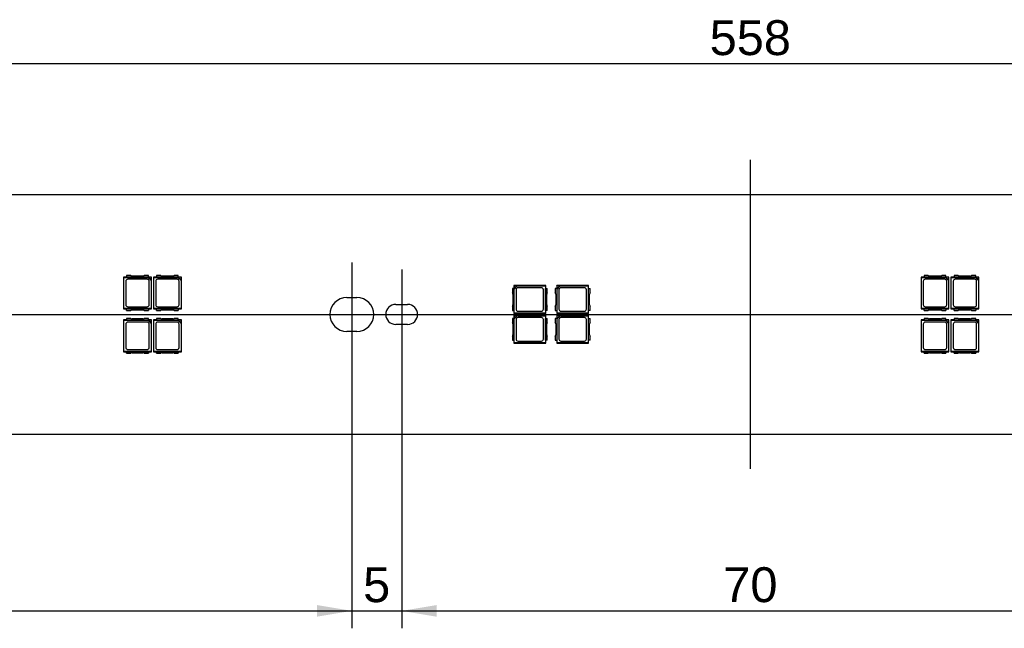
# Model space of a CAD drawing. Header units: millimetres. Extents: x 7 to 819, y 6 to 587.
# Tile 7 of 17: x 310 to 408, y 128 to 189. Entities that reach past the tile are written whole.
import ezdxf
from ezdxf.enums import TextEntityAlignment as Align
from ezdxf.lldxf.tags import DXFTag

# ---------------------------------------------------------------- set-up
doc = ezdxf.new("R2010")
doc.units = ezdxf.units.MM
doc.layers.add('Default', color=7, linetype='Continuous')
doc.layers.add('LINLED_560X24MM_', color=7, linetype='Continuous')
doc.styles.add('SEACAD_Arial', font='arial.ttf')
tags = doc.linetypes.add('CENTER2', pattern=[28.575, 19.05, -3.175, 3.175, -3.175]).pattern_tags.tags
tags[10:11] = [DXFTag(74, 4), DXFTag(75, 0), DXFTag(340, '0'), DXFTag(46, 0.0), DXFTag(50, 0.0), DXFTag(44, 0.0), DXFTag(45, 0.0)]
tags[8:9] = [DXFTag(74, 4), DXFTag(75, 0), DXFTag(340, '0'), DXFTag(46, 0.0), DXFTag(50, 0.0), DXFTag(44, 0.0), DXFTag(45, 0.0)]
tags[6:7] = [DXFTag(74, 4), DXFTag(75, 0), DXFTag(340, '0'), DXFTag(46, 0.0), DXFTag(50, 0.0), DXFTag(44, 0.0), DXFTag(45, 0.0)]
tags[4:5] = [DXFTag(74, 4), DXFTag(75, 0), DXFTag(340, '0'), DXFTag(46, 0.0), DXFTag(50, 0.0), DXFTag(44, 0.0), DXFTag(45, 0.0)]
doc.dimstyles.new('ISO', dxfattribs={"dimtxt": 3.5, "dimasz": 3.5, "dimexe": 1.75, "dimexo": 0, "dimgap": 0.875, "dimtad": 1, "dimtxsty": 'SEACAD_Arial', "dimblk1": '_SE_FILLED', "dimblk2": '_SE_FILLED', "dimsah": 1, "dimcen": 1.75, "dimadec": 0, "dimazin": 0, "dimtfac": 0.5, "dimtdec": 3, "dimtmove": 0, "dimatfit": 3, "dimfxl": 1, "dimarcsym": 0})

# ---------------------------------------------------------------- blocks, each defined once
blk = doc.blocks.new('SEANNOT_GROUP2')
at = {"layer": 'Default', "color": 7, "linetype": 'CENTER2'}
blk.add_line((100.354, 159.135), (665.354, 159.135), dxfattribs=at)
blk = doc.blocks.new('SEANNOT_GROUP3')
at = {"layer": 'Default', "color": 7, "linetype": 'CENTER2'}
blk.add_line((382.854, 143.635), (382.854, 174.635), dxfattribs=at)
blk = doc.blocks.new('SEANNOT_GROUP6')
at = {"layer": 'Default', "color": 7, "linetype": 'CENTER2'}
blk.add_line((342.854, 164.335), (342.854, 153.935), dxfattribs=at)
blk = doc.blocks.new('SEANNOT_GROUP7')
at = {"layer": 'Default', "color": 7, "linetype": 'CENTER2'}
blk.add_line((347.854, 163.635), (347.854, 154.635), dxfattribs=at)
blk = doc.blocks.new('SE1')
at = {"layer": 'LINLED_560X24MM_', "color": 7, "linetype": 'Continuous'}
for p, q in [((655.354, 171.135), (110.354, 171.135)), ((320.681, 163.035), (320.264, 163.035)), ((320.264, 163.035), (320.264, 162.872)), ((321.895, 162.985), (320.813, 162.985)), ((322.444, 163.035), (322.027, 163.035)), ((322.444, 162.872), (322.444, 163.035)), ((323.681, 163.035), (323.264, 163.035)), ((323.264, 163.035), (323.264, 162.872)), ((324.895, 162.985), (323.813, 162.985)), ((325.444, 163.035), (325.027, 163.035)), ((325.444, 162.872), (325.444, 163.035)), ((400.681, 163.035), (400.264, 163.035)), ((400.264, 163.035), (400.264, 162.872)), ((401.895, 162.985), (400.813, 162.985)), ((402.444, 163.035), (402.027, 163.035)), ((402.444, 162.872), (402.444, 163.035)), ((403.681, 163.035), (403.264, 163.035)), ((403.264, 163.035), (403.264, 162.872)), ((404.895, 162.985), (403.813, 162.985)), ((405.444, 163.035), (405.027, 163.035)), ((405.444, 162.872), (405.444, 163.035)), ((320.264, 162.885), (319.954, 162.885)), ((319.954, 162.885), (319.988, 162.851)), ((319.954, 162.885), (319.954, 159.685)), ((319.988, 162.851), (322.405, 162.851)), ((319.988, 159.719), (319.988, 162.851)), ((320.179, 162.46), (320.179, 160.11)), ((322.444, 162.872), (320.264, 162.872)), ((322.329, 162.66), (320.379, 162.66)), ((322.405, 162.851), (322.449, 162.861)), ((322.405, 162.851), (322.72, 162.536)), ((322.754, 162.885), (322.444, 162.885)), ((322.73, 162.861), (322.449, 162.861)), ((322.449, 162.861), (322.73, 162.58)), ((322.529, 160.11), (322.529, 162.46)), ((322.73, 162.58), (322.72, 162.536)), ((322.72, 162.536), (322.72, 159.719)), ((322.73, 162.861), (322.754, 162.885)), ((322.73, 162.58), (322.73, 162.861)), ((322.754, 159.685), (322.754, 162.885)), ((323.264, 162.885), (322.954, 162.885)), ((322.954, 162.885), (322.988, 162.851)), ((322.954, 162.885), (322.954, 159.685)), ((322.988, 162.851), (325.405, 162.851)), ((322.988, 159.719), (322.988, 162.851)), ((323.179, 162.46), (323.179, 160.11)), ((325.444, 162.872), (323.264, 162.872)), ((325.329, 162.66), (323.379, 162.66)), ((325.405, 162.851), (325.449, 162.861)), ((325.405, 162.851), (325.72, 162.536)), ((325.754, 162.885), (325.444, 162.885)), ((325.73, 162.861), (325.449, 162.861)), ((325.449, 162.861), (325.73, 162.58)), ((325.529, 160.11), (325.529, 162.46)), ((325.73, 162.58), (325.72, 162.536)), ((325.72, 162.536), (325.72, 159.719)), ((325.73, 162.861), (325.754, 162.885)), ((325.73, 162.58), (325.73, 162.861)), ((325.754, 159.685), (325.754, 162.885)), ((362.304, 162.035), (359.104, 162.035)), ((359.128, 162.011), (359.104, 162.035)), ((359.104, 162.035), (359.104, 161.725)), ((359.409, 162.011), (359.128, 162.011)), ((359.128, 162.011), (359.128, 161.73)), ((359.128, 161.73), (359.409, 162.011)), ((359.138, 161.686), (359.453, 162.001)), ((359.409, 162.011), (359.453, 162.001)), ((359.453, 162.001), (362.27, 162.001)), ((362.27, 162.001), (362.304, 162.035)), ((362.27, 162.001), (362.27, 159.269)), ((362.304, 161.725), (362.304, 162.035)), ((366.604, 162.035), (363.404, 162.035)), ((363.428, 162.011), (363.404, 162.035)), ((363.404, 162.035), (363.404, 161.725)), ((363.709, 162.011), (363.428, 162.011)), ((363.428, 162.011), (363.428, 161.73)), ((363.428, 161.73), (363.709, 162.011)), ((363.438, 161.686), (363.753, 162.001)), ((363.709, 162.011), (363.753, 162.001)), ((363.753, 162.001), (366.57, 162.001)), ((366.57, 162.001), (366.604, 162.035)), ((366.57, 162.001), (366.57, 159.269)), ((366.604, 161.725), (366.604, 162.035)), ((400.264, 162.885), (399.954, 162.885)), ((399.954, 162.885), (399.988, 162.851)), ((399.954, 162.885), (399.954, 159.685)), ((399.988, 162.851), (402.405, 162.851)), ((399.988, 159.719), (399.988, 162.851)), ((400.179, 162.46), (400.179, 160.11)), ((402.444, 162.872), (400.264, 162.872)), ((402.329, 162.66), (400.379, 162.66)), ((402.405, 162.851), (402.449, 162.861)), ((402.405, 162.851), (402.72, 162.536)), ((402.754, 162.885), (402.444, 162.885)), ((402.73, 162.861), (402.449, 162.861)), ((402.449, 162.861), (402.73, 162.58)), ((402.529, 160.11), (402.529, 162.46)), ((402.73, 162.58), (402.72, 162.536)), ((402.72, 162.536), (402.72, 159.719)), ((402.73, 162.861), (402.754, 162.885)), ((402.73, 162.58), (402.73, 162.861)), ((402.754, 159.685), (402.754, 162.885)), ((403.264, 162.885), (402.954, 162.885)), ((402.954, 162.885), (402.988, 162.851)), ((402.954, 162.885), (402.954, 159.685)), ((402.988, 162.851), (405.405, 162.851)), ((402.988, 159.719), (402.988, 162.851)), ((403.179, 162.46), (403.179, 160.11)), ((405.444, 162.872), (403.264, 162.872)), ((405.329, 162.66), (403.379, 162.66)), ((405.405, 162.851), (405.449, 162.861)), ((405.405, 162.851), (405.72, 162.536)), ((405.754, 162.885), (405.444, 162.885)), ((405.73, 162.861), (405.449, 162.861)), ((405.449, 162.861), (405.73, 162.58)), ((405.529, 160.11), (405.529, 162.46)), ((405.73, 162.58), (405.72, 162.536)), ((405.72, 162.536), (405.72, 159.719)), ((405.73, 162.861), (405.754, 162.885)), ((405.73, 162.58), (405.73, 162.861)), ((405.754, 159.685), (405.754, 162.885)), ((359.117, 161.725), (358.954, 161.725)), ((358.954, 161.725), (358.954, 161.308)), ((359.004, 161.176), (359.004, 160.094)), ((359.117, 161.725), (359.117, 159.545)), ((359.138, 161.686), (359.128, 161.73)), ((359.138, 159.269), (359.138, 161.686)), ((359.329, 161.61), (359.329, 159.66)), ((361.879, 161.81), (359.529, 161.81)), ((362.079, 159.66), (362.079, 161.61)), ((362.291, 161.725), (362.454, 161.725)), ((362.291, 159.545), (362.291, 161.725)), ((362.404, 160.094), (362.404, 161.176)), ((362.454, 161.308), (362.454, 161.725)), ((363.417, 161.725), (363.254, 161.725)), ((363.254, 161.725), (363.254, 161.308)), ((363.304, 161.176), (363.304, 160.094)), ((363.417, 161.725), (363.417, 159.545)), ((363.438, 161.686), (363.428, 161.73)), ((363.438, 159.269), (363.438, 161.686)), ((363.629, 161.61), (363.629, 159.66)), ((366.179, 161.81), (363.829, 161.81)), ((366.379, 159.66), (366.379, 161.61)), ((366.591, 161.725), (366.754, 161.725)), ((366.591, 159.545), (366.591, 161.725)), ((366.704, 160.094), (366.704, 161.176)), ((366.754, 161.308), (366.754, 161.725)), ((342.354, 160.835), (343.354, 160.835)), ((347.254, 160.135), (348.454, 160.135)), ((319.988, 159.719), (319.954, 159.685)), ((319.954, 159.685), (320.264, 159.685)), ((322.72, 159.719), (319.988, 159.719)), ((320.264, 159.535), (320.264, 159.698)), ((320.264, 159.698), (322.444, 159.698)), ((320.264, 159.535), (320.681, 159.535)), ((320.379, 159.91), (322.329, 159.91)), ((320.813, 159.585), (321.895, 159.585)), ((322.027, 159.535), (322.444, 159.535)), ((322.444, 159.698), (322.444, 159.535)), ((322.444, 159.685), (322.754, 159.685)), ((322.72, 159.719), (322.754, 159.685)), ((322.988, 159.719), (322.954, 159.685)), ((322.954, 159.685), (323.264, 159.685)), ((325.72, 159.719), (322.988, 159.719)), ((323.264, 159.535), (323.264, 159.698)), ((323.264, 159.698), (325.444, 159.698)), ((323.264, 159.535), (323.681, 159.535)), ((323.379, 159.91), (325.329, 159.91)), ((323.813, 159.585), (324.895, 159.585)), ((325.027, 159.535), (325.444, 159.535)), ((325.444, 159.698), (325.444, 159.535)), ((325.444, 159.685), (325.754, 159.685)), ((325.72, 159.719), (325.754, 159.685)), ((358.954, 159.962), (358.954, 159.545)), ((358.954, 159.545), (359.117, 159.545)), ((359.104, 159.545), (359.104, 159.235)), ((359.104, 159.235), (359.138, 159.269)), ((359.104, 159.235), (362.304, 159.235)), ((362.304, 159.035), (359.104, 159.035)), ((359.128, 159.011), (359.104, 159.035)), ((359.104, 159.035), (359.104, 158.725)), ((362.27, 159.269), (359.138, 159.269)), ((359.529, 159.46), (361.879, 159.46)), ((362.27, 159.269), (362.304, 159.235)), ((362.27, 159.001), (362.304, 159.035)), ((362.454, 159.545), (362.291, 159.545)), ((362.304, 159.235), (362.304, 159.545)), ((362.304, 158.725), (362.304, 159.035)), ((362.454, 159.545), (362.454, 159.962)), ((363.254, 159.962), (363.254, 159.545)), ((363.254, 159.545), (363.417, 159.545)), ((363.404, 159.545), (363.404, 159.235)), ((363.404, 159.235), (363.438, 159.269)), ((363.404, 159.235), (366.604, 159.235)), ((366.604, 159.035), (363.404, 159.035)), ((363.428, 159.011), (363.404, 159.035)), ((363.404, 159.035), (363.404, 158.725)), ((366.57, 159.269), (363.438, 159.269)), ((363.829, 159.46), (366.179, 159.46)), ((366.57, 159.269), (366.604, 159.235)), ((366.57, 159.001), (366.604, 159.035)), ((366.754, 159.545), (366.591, 159.545)), ((366.604, 159.235), (366.604, 159.545)), ((366.604, 158.725), (366.604, 159.035)), ((366.754, 159.545), (366.754, 159.962)), ((399.988, 159.719), (399.954, 159.685)), ((399.954, 159.685), (400.264, 159.685)), ((402.72, 159.719), (399.988, 159.719)), ((400.264, 159.535), (400.264, 159.698)), ((400.264, 159.698), (402.444, 159.698)), ((400.264, 159.535), (400.681, 159.535)), ((400.379, 159.91), (402.329, 159.91)), ((400.813, 159.585), (401.895, 159.585)), ((402.027, 159.535), (402.444, 159.535)), ((402.444, 159.698), (402.444, 159.535)), ((402.444, 159.685), (402.754, 159.685)), ((402.72, 159.719), (402.754, 159.685)), ((402.988, 159.719), (402.954, 159.685)), ((402.954, 159.685), (403.264, 159.685)), ((405.72, 159.719), (402.988, 159.719)), ((403.264, 159.535), (403.264, 159.698)), ((403.264, 159.698), (405.444, 159.698)), ((403.264, 159.535), (403.681, 159.535)), ((403.379, 159.91), (405.329, 159.91)), ((403.813, 159.585), (404.895, 159.585)), ((405.027, 159.535), (405.444, 159.535)), ((405.444, 159.698), (405.444, 159.535)), ((405.444, 159.685), (405.754, 159.685)), ((405.72, 159.719), (405.754, 159.685)), ((320.264, 158.585), (319.954, 158.585)), ((319.954, 158.585), (319.988, 158.551)), ((319.954, 158.585), (319.954, 155.385)), ((319.988, 158.551), (322.405, 158.551)), ((319.988, 155.419), (319.988, 158.551)), ((320.179, 158.16), (320.179, 155.81)), ((320.681, 158.735), (320.264, 158.735)), ((320.264, 158.735), (320.264, 158.572)), ((322.444, 158.572), (320.264, 158.572)), ((322.329, 158.36), (320.379, 158.36)), ((321.895, 158.685), (320.813, 158.685)), ((322.444, 158.735), (322.027, 158.735)), ((322.405, 158.551), (322.449, 158.561)), ((322.405, 158.551), (322.72, 158.236)), ((322.444, 158.572), (322.444, 158.735)), ((322.754, 158.585), (322.444, 158.585)), ((322.73, 158.561), (322.449, 158.561)), ((322.449, 158.561), (322.73, 158.28)), ((322.529, 155.81), (322.529, 158.16)), ((322.73, 158.28), (322.72, 158.236)), ((322.72, 158.236), (322.72, 155.419)), ((322.73, 158.561), (322.754, 158.585)), ((322.73, 158.28), (322.73, 158.561)), ((322.754, 155.385), (322.754, 158.585)), ((323.264, 158.585), (322.954, 158.585)), ((322.954, 158.585), (322.988, 158.551)), ((322.954, 158.585), (322.954, 155.385)), ((322.988, 158.551), (325.405, 158.551)), ((322.988, 155.419), (322.988, 158.551)), ((323.179, 158.16), (323.179, 155.81)), ((323.681, 158.735), (323.264, 158.735)), ((323.264, 158.735), (323.264, 158.572)), ((325.444, 158.572), (323.264, 158.572)), ((325.329, 158.36), (323.379, 158.36)), ((324.895, 158.685), (323.813, 158.685)), ((325.444, 158.735), (325.027, 158.735)), ((325.405, 158.551), (325.449, 158.561)), ((325.405, 158.551), (325.72, 158.236)), ((325.444, 158.572), (325.444, 158.735)), ((325.754, 158.585), (325.444, 158.585)), ((325.73, 158.561), (325.449, 158.561)), ((325.449, 158.561), (325.73, 158.28)), ((325.529, 155.81), (325.529, 158.16)), ((325.73, 158.28), (325.72, 158.236)), ((325.72, 158.236), (325.72, 155.419)), ((325.73, 158.561), (325.754, 158.585)), ((325.73, 158.28), (325.73, 158.561)), ((325.754, 155.385), (325.754, 158.585)), ((348.454, 158.135), (347.254, 158.135)), ((359.117, 158.725), (358.954, 158.725)), ((358.954, 158.725), (358.954, 158.308)), ((359.004, 158.176), (359.004, 157.094)), ((359.117, 158.725), (359.117, 156.545)), ((359.409, 159.011), (359.128, 159.011)), ((359.128, 159.011), (359.128, 158.73)), ((359.128, 158.73), (359.409, 159.011)), ((359.138, 158.686), (359.128, 158.73)), ((359.138, 158.686), (359.453, 159.001)), ((359.138, 156.269), (359.138, 158.686)), ((359.329, 158.61), (359.329, 156.66)), ((359.409, 159.011), (359.453, 159.001)), ((359.453, 159.001), (362.27, 159.001)), ((361.879, 158.81), (359.529, 158.81)), ((362.079, 156.66), (362.079, 158.61)), ((362.27, 159.001), (362.27, 156.269)), ((362.291, 158.725), (362.454, 158.725)), ((362.291, 156.545), (362.291, 158.725)), ((362.404, 157.094), (362.404, 158.176)), ((362.454, 158.308), (362.454, 158.725)), ((363.417, 158.725), (363.254, 158.725)), ((363.254, 158.725), (363.254, 158.308)), ((363.304, 158.176), (363.304, 157.094)), ((363.417, 158.725), (363.417, 156.545)), ((363.709, 159.011), (363.428, 159.011)), ((363.428, 159.011), (363.428, 158.73)), ((363.428, 158.73), (363.709, 159.011)), ((363.438, 158.686), (363.428, 158.73)), ((363.438, 158.686), (363.753, 159.001)), ((363.438, 156.269), (363.438, 158.686)), ((363.629, 158.61), (363.629, 156.66)), ((363.709, 159.011), (363.753, 159.001)), ((363.753, 159.001), (366.57, 159.001)), ((366.179, 158.81), (363.829, 158.81)), ((366.379, 156.66), (366.379, 158.61)), ((366.57, 159.001), (366.57, 156.269)), ((366.591, 158.725), (366.754, 158.725)), ((366.591, 156.545), (366.591, 158.725)), ((366.704, 157.094), (366.704, 158.176)), ((366.754, 158.308), (366.754, 158.725)), ((400.264, 158.585), (399.954, 158.585)), ((399.954, 158.585), (399.988, 158.551)), ((399.954, 158.585), (399.954, 155.385)), ((399.988, 158.551), (402.405, 158.551)), ((399.988, 155.419), (399.988, 158.551)), ((400.179, 158.16), (400.179, 155.81)), ((400.681, 158.735), (400.264, 158.735)), ((400.264, 158.735), (400.264, 158.572)), ((402.444, 158.572), (400.264, 158.572)), ((402.329, 158.36), (400.379, 158.36)), ((401.895, 158.685), (400.813, 158.685)), ((402.444, 158.735), (402.027, 158.735)), ((402.405, 158.551), (402.449, 158.561)), ((402.405, 158.551), (402.72, 158.236)), ((402.444, 158.572), (402.444, 158.735)), ((402.754, 158.585), (402.444, 158.585)), ((402.73, 158.561), (402.449, 158.561)), ((402.449, 158.561), (402.73, 158.28)), ((402.529, 155.81), (402.529, 158.16)), ((402.73, 158.28), (402.72, 158.236)), ((402.72, 158.236), (402.72, 155.419)), ((402.73, 158.561), (402.754, 158.585)), ((402.73, 158.28), (402.73, 158.561)), ((402.754, 155.385), (402.754, 158.585)), ((403.264, 158.585), (402.954, 158.585)), ((402.954, 158.585), (402.988, 158.551)), ((402.954, 158.585), (402.954, 155.385)), ((402.988, 158.551), (405.405, 158.551)), ((402.988, 155.419), (402.988, 158.551)), ((403.179, 158.16), (403.179, 155.81)), ((403.681, 158.735), (403.264, 158.735)), ((403.264, 158.735), (403.264, 158.572)), ((405.444, 158.572), (403.264, 158.572)), ((405.329, 158.36), (403.379, 158.36)), ((404.895, 158.685), (403.813, 158.685)), ((405.444, 158.735), (405.027, 158.735)), ((405.405, 158.551), (405.449, 158.561)), ((405.405, 158.551), (405.72, 158.236)), ((405.444, 158.572), (405.444, 158.735)), ((405.754, 158.585), (405.444, 158.585)), ((405.73, 158.561), (405.449, 158.561)), ((405.449, 158.561), (405.73, 158.28)), ((405.529, 155.81), (405.529, 158.16)), ((405.73, 158.28), (405.72, 158.236)), ((405.72, 158.236), (405.72, 155.419)), ((405.73, 158.561), (405.754, 158.585)), ((405.73, 158.28), (405.73, 158.561)), ((405.754, 155.385), (405.754, 158.585)), ((343.354, 157.435), (342.354, 157.435)), ((358.954, 156.962), (358.954, 156.545)), ((358.954, 156.545), (359.117, 156.545)), ((359.104, 156.545), (359.104, 156.235)), ((359.104, 156.235), (359.138, 156.269)), ((359.104, 156.235), (362.304, 156.235)), ((362.27, 156.269), (359.138, 156.269)), ((359.529, 156.46), (361.879, 156.46)), ((362.27, 156.269), (362.304, 156.235)), ((362.454, 156.545), (362.291, 156.545)), ((362.304, 156.235), (362.304, 156.545)), ((362.454, 156.545), (362.454, 156.962)), ((363.254, 156.962), (363.254, 156.545)), ((363.254, 156.545), (363.417, 156.545)), ((363.404, 156.545), (363.404, 156.235)), ((363.404, 156.235), (363.438, 156.269)), ((363.404, 156.235), (366.604, 156.235)), ((366.57, 156.269), (363.438, 156.269)), ((363.829, 156.46), (366.179, 156.46)), ((366.57, 156.269), (366.604, 156.235)), ((366.754, 156.545), (366.591, 156.545)), ((366.604, 156.235), (366.604, 156.545)), ((366.754, 156.545), (366.754, 156.962)), ((319.988, 155.419), (319.954, 155.385)), ((319.954, 155.385), (320.264, 155.385)), ((322.72, 155.419), (319.988, 155.419)), ((320.264, 155.235), (320.264, 155.398)), ((320.264, 155.398), (322.444, 155.398)), ((320.264, 155.235), (320.681, 155.235)), ((320.379, 155.61), (322.329, 155.61)), ((320.813, 155.285), (321.895, 155.285)), ((322.027, 155.235), (322.444, 155.235)), ((322.444, 155.398), (322.444, 155.235)), ((322.444, 155.385), (322.754, 155.385)), ((322.72, 155.419), (322.754, 155.385)), ((322.988, 155.419), (322.954, 155.385)), ((322.954, 155.385), (323.264, 155.385)), ((325.72, 155.419), (322.988, 155.419)), ((323.264, 155.235), (323.264, 155.398)), ((323.264, 155.398), (325.444, 155.398)), ((323.264, 155.235), (323.681, 155.235)), ((323.379, 155.61), (325.329, 155.61)), ((323.813, 155.285), (324.895, 155.285)), ((325.027, 155.235), (325.444, 155.235)), ((325.444, 155.398), (325.444, 155.235)), ((325.444, 155.385), (325.754, 155.385)), ((325.72, 155.419), (325.754, 155.385)), ((399.988, 155.419), (399.954, 155.385)), ((399.954, 155.385), (400.264, 155.385)), ((402.72, 155.419), (399.988, 155.419)), ((400.264, 155.235), (400.264, 155.398)), ((400.264, 155.398), (402.444, 155.398)), ((400.264, 155.235), (400.681, 155.235)), ((400.379, 155.61), (402.329, 155.61)), ((400.813, 155.285), (401.895, 155.285)), ((402.027, 155.235), (402.444, 155.235)), ((402.444, 155.398), (402.444, 155.235)), ((402.444, 155.385), (402.754, 155.385)), ((402.72, 155.419), (402.754, 155.385)), ((402.988, 155.419), (402.954, 155.385)), ((402.954, 155.385), (403.264, 155.385)), ((405.72, 155.419), (402.988, 155.419)), ((403.264, 155.235), (403.264, 155.398)), ((403.264, 155.398), (405.444, 155.398)), ((403.264, 155.235), (403.681, 155.235)), ((403.379, 155.61), (405.329, 155.61)), ((403.813, 155.285), (404.895, 155.285)), ((405.027, 155.235), (405.444, 155.235)), ((405.444, 155.398), (405.444, 155.235)), ((405.444, 155.385), (405.754, 155.385)), ((405.72, 155.419), (405.754, 155.385)), ((110.354, 147.135), (655.354, 147.135))]:
    blk.add_line(p, q, dxfattribs=at)
for centre, radius, start, end in [((320.813, 163.185), 0.2, 228.59038, 270), ((321.895, 163.185), 0.2, 270, 311.40962), ((323.813, 163.185), 0.2, 228.59038, 270), ((324.895, 163.185), 0.2, 270, 311.40962), ((400.813, 163.185), 0.2, 228.59038, 270), ((401.895, 163.185), 0.2, 270, 311.40962), ((403.813, 163.185), 0.2, 228.59038, 270), ((404.895, 163.185), 0.2, 270, 311.40962), ((320.379, 162.46), 0.2, 90, 180), ((322.329, 162.46), 0.2, 0, 90), ((323.379, 162.46), 0.2, 90, 180), ((325.329, 162.46), 0.2, 0, 90), ((400.379, 162.46), 0.2, 90, 180), ((402.329, 162.46), 0.2, 0, 90), ((403.379, 162.46), 0.2, 90, 180), ((405.329, 162.46), 0.2, 0, 90), ((358.804, 161.176), 0.2, 0, 41.40962), ((359.529, 161.61), 0.2, 90, 180), ((361.879, 161.61), 0.2, 0, 90), ((362.604, 161.176), 0.2, 138.59038, 180), ((363.104, 161.176), 0.2, 0, 41.40962), ((363.829, 161.61), 0.2, 90, 180), ((366.179, 161.61), 0.2, 0, 90), ((366.904, 161.176), 0.2, 138.59038, 180), ((320.379, 160.11), 0.2, 180, 270), ((322.329, 160.11), 0.2, 270, 0), ((323.379, 160.11), 0.2, 180, 270), ((325.329, 160.11), 0.2, 270, 0), ((342.354, 159.135), 1.7, 90, 270), ((343.354, 159.135), 1.7, 270, 90), ((347.254, 159.135), 1, 90, 270), ((348.454, 159.135), 1, 270, 90), ((358.804, 160.094), 0.2, 318.59038, 0), ((362.604, 160.094), 0.2, 180, 221.40962), ((363.104, 160.094), 0.2, 318.59038, 0), ((366.904, 160.094), 0.2, 180, 221.40962), ((400.379, 160.11), 0.2, 180, 270), ((402.329, 160.11), 0.2, 270, 0), ((403.379, 160.11), 0.2, 180, 270), ((405.329, 160.11), 0.2, 270, 0), ((320.813, 159.385), 0.2, 90, 131.40962), ((321.895, 159.385), 0.2, 48.59038, 90), ((323.813, 159.385), 0.2, 90, 131.40962), ((324.895, 159.385), 0.2, 48.59038, 90), ((359.529, 159.66), 0.2, 180, 270), ((361.879, 159.66), 0.2, 270, 0), ((363.829, 159.66), 0.2, 180, 270), ((366.179, 159.66), 0.2, 270, 0), ((400.813, 159.385), 0.2, 90, 131.40962), ((401.895, 159.385), 0.2, 48.59038, 90), ((403.813, 159.385), 0.2, 90, 131.40962), ((404.895, 159.385), 0.2, 48.59038, 90), ((320.379, 158.16), 0.2, 90, 180), ((320.813, 158.885), 0.2, 228.59038, 270), ((321.895, 158.885), 0.2, 270, 311.40962), ((322.329, 158.16), 0.2, 0, 90), ((323.379, 158.16), 0.2, 90, 180), ((323.813, 158.885), 0.2, 228.59038, 270), ((324.895, 158.885), 0.2, 270, 311.40962), ((325.329, 158.16), 0.2, 0, 90), ((358.804, 158.176), 0.2, 0, 41.40962), ((359.529, 158.61), 0.2, 90, 180), ((361.879, 158.61), 0.2, 0, 90), ((362.604, 158.176), 0.2, 138.59038, 180), ((363.104, 158.176), 0.2, 0, 41.40962), ((363.829, 158.61), 0.2, 90, 180), ((366.179, 158.61), 0.2, 0, 90), ((366.904, 158.176), 0.2, 138.59038, 180), ((400.379, 158.16), 0.2, 90, 180), ((400.813, 158.885), 0.2, 228.59038, 270), ((401.895, 158.885), 0.2, 270, 311.40962), ((402.329, 158.16), 0.2, 0, 90), ((403.379, 158.16), 0.2, 90, 180), ((403.813, 158.885), 0.2, 228.59038, 270), ((404.895, 158.885), 0.2, 270, 311.40962), ((405.329, 158.16), 0.2, 0, 90), ((358.804, 157.094), 0.2, 318.59038, 0), ((362.604, 157.094), 0.2, 180, 221.40962), ((363.104, 157.094), 0.2, 318.59038, 0), ((366.904, 157.094), 0.2, 180, 221.40962), ((359.529, 156.66), 0.2, 180, 270), ((361.879, 156.66), 0.2, 270, 0), ((363.829, 156.66), 0.2, 180, 270), ((366.179, 156.66), 0.2, 270, 0), ((320.379, 155.81), 0.2, 180, 270), ((320.813, 155.085), 0.2, 90, 131.40962), ((321.895, 155.085), 0.2, 48.59038, 90), ((322.329, 155.81), 0.2, 270, 0), ((323.379, 155.81), 0.2, 180, 270), ((323.813, 155.085), 0.2, 90, 131.40962), ((324.895, 155.085), 0.2, 48.59038, 90), ((325.329, 155.81), 0.2, 270, 0), ((400.379, 155.81), 0.2, 180, 270), ((400.813, 155.085), 0.2, 90, 131.40962), ((401.895, 155.085), 0.2, 48.59038, 90), ((402.329, 155.81), 0.2, 270, 0), ((403.379, 155.81), 0.2, 180, 270), ((403.813, 155.085), 0.2, 90, 131.40962), ((404.895, 155.085), 0.2, 48.59038, 90), ((405.329, 155.81), 0.2, 270, 0)]:
    blk.add_arc(centre, radius, start, end, dxfattribs=at)
blk = doc.blocks.new('DMBLK378')
at = {"layer": 'Default', "linetype": 'Continuous'}
for points in [[(107.354, 184.865), (103.854, 184.281), (107.354, 183.698)], [(658.354, 184.865), (658.354, 183.698), (661.854, 184.281)]]:
    blk.add_hatch(color=7, dxfattribs=at).paths.add_polyline_path(points)
at = {"layer": 'Default', "color": 7, "linetype": 'Continuous'}
for p, q in [((103.854, 164.635), (103.854, 186.031)), ((661.854, 164.635), (661.854, 186.031)), ((661.854, 184.281), (103.854, 184.281))]:
    blk.add_line(p, q, dxfattribs=at)
at = {"layer": 'Default', "color": 7, "linetype": 'Continuous', "style": 'SEACAD_Arial'}
blk.add_text('558', height=3.5, dxfattribs=at).set_placement((378.745, 188.656), align=Align.TOP_LEFT)
blk = doc.blocks.new('_SE_FILLED')
at = {"color": 0}
blk.add_line((0, 0), (-1, 0), dxfattribs=at)
blk.add_solid([(0, 0), (-1, -0.1665), (-1, 0.1665), (0, 0)], dxfattribs=at)
blk = doc.blocks.new('DMBLK384')
at = {"layer": 'Default', "linetype": 'Continuous'}
for points in [[(266.354, 128.806), (266.354, 129.973), (262.854, 129.39)], [(339.354, 128.806), (342.854, 129.39), (339.354, 129.973)]]:
    blk.add_hatch(color=7, dxfattribs=at).paths.add_polyline_path(points)
at = {"layer": 'Default', "color": 7, "linetype": 'Continuous'}
for p, q in [((262.854, 154.76), (262.854, 127.64)), ((342.854, 153.935), (342.854, 127.64)), ((262.854, 129.39), (342.854, 129.39))]:
    blk.add_line(p, q, dxfattribs=at)
at = {"layer": 'Default', "color": 7, "linetype": 'Continuous', "style": 'SEACAD_Arial'}
blk.add_text('80', height=3.5, dxfattribs=at).set_placement((300.115, 133.765), align=Align.TOP_LEFT)
blk = doc.blocks.new('DMBLK385')
at = {"layer": 'Default', "linetype": 'Continuous'}
for points in [[(339.354, 128.806), (342.854, 129.39), (339.354, 129.973)], [(351.354, 128.806), (351.354, 129.973), (347.854, 129.39)]]:
    blk.add_hatch(color=7, dxfattribs=at).paths.add_polyline_path(points)
at = {"layer": 'Default', "color": 7, "linetype": 'Continuous'}
for p, q in [((347.854, 154.635), (347.854, 127.64)), ((342.854, 153.935), (342.854, 127.64)), ((335.854, 129.39), (354.854, 129.39))]:
    blk.add_line(p, q, dxfattribs=at)
at = {"layer": 'Default', "color": 7, "linetype": 'Continuous', "style": 'SEACAD_Arial'}
blk.add_text('5', height=3.5, dxfattribs=at).set_placement((343.984, 133.765), align=Align.TOP_LEFT)
blk = doc.blocks.new('DMBLK386')
at = {"layer": 'Default', "linetype": 'Continuous'}
for points in [[(351.354, 128.806), (351.354, 129.973), (347.854, 129.39)], [(414.354, 128.806), (417.854, 129.39), (414.354, 129.973)]]:
    blk.add_hatch(color=7, dxfattribs=at).paths.add_polyline_path(points)
at = {"layer": 'Default', "color": 7, "linetype": 'Continuous'}
for p, q in [((347.854, 154.635), (347.854, 127.64)), ((417.854, 154.635), (417.854, 127.64)), ((347.854, 129.39), (417.854, 129.39))]:
    blk.add_line(p, q, dxfattribs=at)
at = {"layer": 'Default', "color": 7, "linetype": 'Continuous', "style": 'SEACAD_Arial'}
blk.add_text('70', height=3.5, dxfattribs=at).set_placement((380.115, 133.765), align=Align.TOP_LEFT)

msp = doc.modelspace()

# ---------------------------------------------------------------- block references
at = {"layer": 'Default'}
for name in ['SEANNOT_GROUP3', 'SE1', 'SEANNOT_GROUP6', 'SEANNOT_GROUP7', 'SEANNOT_GROUP2']:
    msp.add_blockref(name, (0, 0), dxfattribs=at)

# ---------------------------------------------------------------- dimensions: what is measured, and where the dimension line sits
at = {"layer": 'Default', "color": 7, "linetype": 'Continuous'}
for base, p1, p2, picture, middle in [((103.854, 184.281), (661.854, 164.635), (103.854, 153.635), 'DMBLK378', (382.854, 184.281)), ((342.854, 129.39), (262.854, 159.135), (342.854, 153.935), 'DMBLK384', (302.854, 129.39)), ((347.854, 129.39), (342.854, 153.935), (347.854, 154.635), 'DMBLK385', (345.354, 129.39))]:
    dim = msp.add_linear_dim(base=base, p1=p1, p2=p2, text='\\A1;<>', dimstyle='ISO', dxfattribs=at)
    dim.commit()
    dim.dimension.update_dxf_attribs({"geometry": picture, "text_midpoint": middle, "dimtype": 160})
dim = msp.add_linear_dim(base=(347.854, 129.39), p1=(347.854, 154.635), p2=(417.854, 154.635), angle=0, text='\\A1;<>', dimstyle='ISO', dxfattribs=at)
dim.commit()
dim.dimension.update_dxf_attribs({"geometry": 'DMBLK386', "text_midpoint": (382.854, 129.39), "dimtype": 161})

doc.saveas('drawing.dxf')
